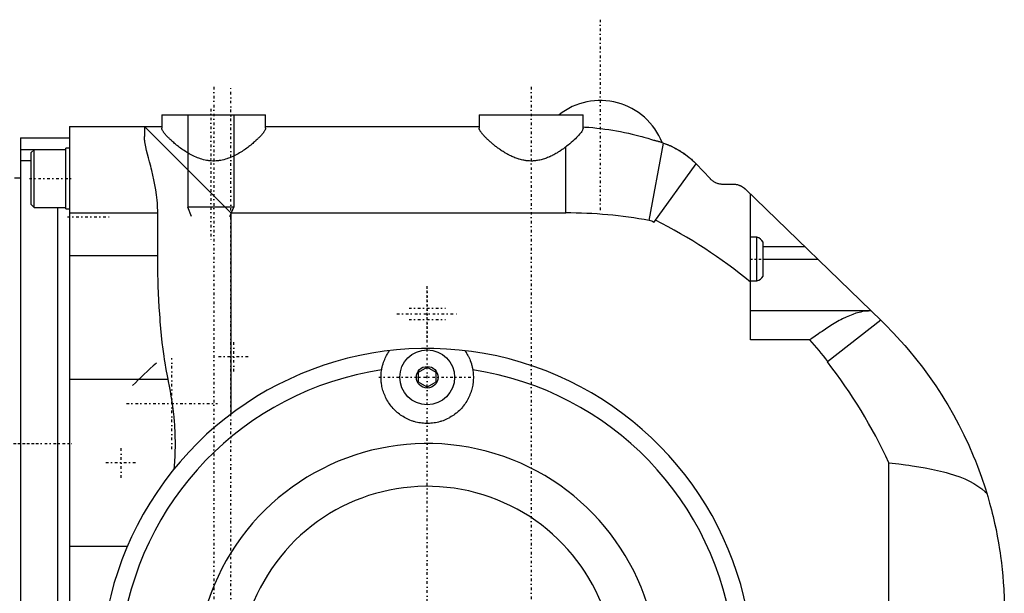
# Model space of a CAD drawing. Extents: x -484 to 152, y -5 to 754.
# Tile 8 of 8: x -159 to 12, y 654 to 754. Entities that reach past the tile are written whole.
import ezdxf

# ---------------------------------------------------------------- set-up
doc = ezdxf.new("R2010")
doc.units = 0
doc.linetypes.add('CENTER', pattern=[1.5, 0.45, -0.5, 0.05, -0.5])
for name, color, linetype in [('AM_0', 7, 'CONTINUOUS'), ('AM_10', 7, 'CONTINUOUS'), ('AM_7', 7, 'CENTER')]:
    doc.layers.add(name, color=color, linetype=linetype)

msp = doc.modelspace()

# ---------------------------------------------------------------- linework, layer by layer
at = {"layer": 'AM_0', "color": 7, "linetype": 'CONTINUOUS'}
for p, q in [((-134, 737), (-134, 734.7)), ((-134, 737), (-116, 737)), ((-116, 734.7), (-116, 737)), ((-79, 737), (-79, 734.7)), ((-79, 737), (-61, 737)), ((-61, 734.65), (-61, 737)), ((-150, 735), (-150, 613.5)), ((-150, 735), (-134, 735)), ((-137, 735), (-137, 733.27)), ((-122, 720), (-137, 735)), ((-116, 735), (-79, 735)), ((-158.5, 733), (-150, 733)), ((-158.5, 733), (-158.5, 630)), ((-49.52, 718.68), (-47.04, 732.12)), ((-158.5, 731.01), (-150.6, 731.01)), ((-156.1, 730.96), (-156.6, 730.46)), ((-156.6, 721.46), (-156.6, 730.46)), ((-150.6, 730.96), (-156.1, 730.96)), ((-156.1, 720.96), (-156.1, 730.96)), ((-150, 731.21), (-150.6, 731.21)), ((-150.6, 720.71), (-150.6, 731.21)), ((-64, 720), (-64, 731.43)), ((-158.5, 729.07), (-156.6, 729.07)), ((-48.71, 718.33), (-41.39, 728.51)), ((-41.39, 728.51), (-38.99, 725.95)), ((-158.5, 726), (-159.5, 726)), ((-36.8, 725), (-35, 725)), ((-32.91, 724.15), (-9.3, 701.28)), ((-32, 698), (-32, 723.27)), ((-156.6, 721.46), (-156.1, 720.96)), ((-156.1, 720.96), (-150.6, 720.96)), ((-152, 633.04), (-152, 720.96)), ((-150.6, 720.71), (-150, 720.71)), ((-150, 720), (-134.69, 720)), ((-134.69, 712.59), (-134.69, 720)), ((-122, 720), (-122, 685.12)), ((-122, 720), (-64, 720)), ((-30.88, 715.8), (-32, 715.8)), ((-30.88, 708.2), (-30.88, 715.8)), ((-29.8, 709.05), (-29.8, 714.95)), ((-29.8, 714.2), (-22.64, 714.2)), ((-150, 712.59), (-134.69, 712.59)), ((-29.8, 712), (-20.36, 712)), ((-32, 708.2), (-30.88, 708.2)), ((-11.07, 703), (-32, 703)), ((-9.42, 701.4), (-18.66, 694.18)), ((-21.69, 698), (-32, 698)), ((-89.5, 692.37), (-88, 693.23)), ((-88, 693.23), (-86.5, 692.37)), ((-150, 691.18), (-132.89, 691.18)), ((-89.5, 690.63), (-89.5, 692.37)), ((-86.5, 692.37), (-86.5, 690.63)), ((-88, 689.77), (-89.5, 690.63)), ((-86.5, 690.63), (-88, 689.77)), ((-8, 608), (-8, 676.66)), ((-150, 662.22), (-139.95, 662.22))]:
    msp.add_line(p, q, dxfattribs=at)
for points in [[(-116, 734.7, 0), (-116, 734.67, 0), (-116.01, 734.61, 0), (-116.03, 734.54, 0), (-116.04, 734.51, 0), (-116.05, 734.47, 0), (-116.08, 734.4, 0), (-116.12, 734.31, 0), (-116.17, 734.23, 0), (-116.23, 734.14, 0), (-116.29, 734.04, 0), (-116.33, 733.99, 0), (-116.37, 733.94, 0), (-116.45, 733.83, 0), (-116.53, 733.73, 0), (-116.63, 733.61, 0), (-116.73, 733.5, 0), (-116.84, 733.38, 0), (-116.89, 733.31, 0), (-116.95, 733.25, 0), (-117.07, 733.13, 0), (-117.2, 733, 0), (-117.27, 732.93, 0), (-117.33, 732.86, 0), (-117.47, 732.73, 0), (-117.62, 732.6, 0), (-117.69, 732.53, 0), (-117.76, 732.46, 0), (-117.92, 732.32, 0), (-118.07, 732.18, 0), (-118.24, 732.05, 0), (-118.4, 731.91, 0), (-118.57, 731.77, 0), (-118.65, 731.7, 0), (-118.74, 731.64, 0), (-118.92, 731.5, 0), (-119.1, 731.36, 0), (-119.28, 731.22, 0), (-119.48, 731.08, 0), (-119.68, 730.94, 0), (-119.78, 730.88, 0), (-119.88, 730.81, 0), (-120.09, 730.67, 0), (-120.31, 730.53, 0), (-120.53, 730.4, 0), (-120.76, 730.27, 0), (-120.99, 730.14, 0), (-121.1, 730.08, 0), (-121.22, 730.01, 0), (-121.46, 729.89, 0), (-121.7, 729.78, 0), (-121.95, 729.67, 0), (-122.2, 729.57, 0), (-122.45, 729.47, 0), (-122.58, 729.42, 0), (-122.71, 729.38, 0), (-122.97, 729.3, 0), (-123.24, 729.23, 0), (-123.5, 729.16, 0), (-123.77, 729.11, 0), (-124.04, 729.07, 0), (-124.18, 729.05, 0), (-124.31, 729.03, 0), (-124.59, 729.01, 0), (-124.86, 729, 0), (-125, 729, 0), (-125.14, 729, 0), (-125.41, 729.01, 0), (-125.69, 729.03, 0), (-125.82, 729.05, 0), (-125.96, 729.07, 0), (-126.23, 729.11, 0), (-126.5, 729.16, 0), (-126.76, 729.23, 0), (-127.03, 729.3, 0), (-127.29, 729.38, 0), (-127.42, 729.42, 0), (-127.55, 729.47, 0), (-127.8, 729.57, 0), (-128.05, 729.67, 0), (-128.3, 729.78, 0), (-128.54, 729.89, 0), (-128.78, 730.01, 0), (-128.9, 730.08, 0), (-129.01, 730.14, 0), (-129.24, 730.27, 0), (-129.47, 730.4, 0), (-129.69, 730.53, 0), (-129.91, 730.67, 0), (-130.12, 730.81, 0), (-130.22, 730.88, 0), (-130.32, 730.94, 0), (-130.52, 731.08, 0), (-130.72, 731.22, 0), (-130.9, 731.36, 0), (-131.08, 731.5, 0), (-131.26, 731.64, 0), (-131.35, 731.7, 0), (-131.43, 731.77, 0), (-131.6, 731.91, 0), (-131.76, 732.05, 0), (-131.93, 732.18, 0), (-132.08, 732.32, 0), (-132.24, 732.46, 0), (-132.31, 732.53, 0), (-132.38, 732.6, 0), (-132.53, 732.73, 0), (-132.67, 732.86, 0), (-132.73, 732.93, 0), (-132.8, 733, 0), (-132.93, 733.13, 0), (-133.05, 733.25, 0), (-133.11, 733.31, 0), (-133.16, 733.38, 0), (-133.27, 733.5, 0), (-133.37, 733.61, 0), (-133.47, 733.73, 0), (-133.55, 733.83, 0), (-133.63, 733.94, 0), (-133.67, 733.99, 0), (-133.71, 734.04, 0), (-133.77, 734.14, 0), (-133.83, 734.23, 0), (-133.88, 734.31, 0), (-133.92, 734.4, 0), (-133.95, 734.47, 0), (-133.96, 734.51, 0), (-133.97, 734.54, 0), (-133.99, 734.61, 0), (-134, 734.67, 0), (-134, 734.7, 0)], [(-64, 731.43, 0), (-64.07, 731.38, 0), (-64.2, 731.28, 0), (-64.34, 731.18, 0), (-64.41, 731.13, 0), (-64.48, 731.08, 0), (-64.63, 730.98, 0), (-64.78, 730.88, 0), (-64.93, 730.77, 0), (-65.08, 730.67, 0), (-65.24, 730.57, 0), (-65.32, 730.52, 0), (-65.4, 730.48, 0), (-65.56, 730.38, 0), (-65.73, 730.28, 0), (-65.9, 730.19, 0), (-66.07, 730.09, 0), (-66.24, 730, 0), (-66.33, 729.96, 0), (-66.41, 729.92, 0), (-66.59, 729.83, 0), (-66.77, 729.75, 0), (-66.86, 729.71, 0), (-66.95, 729.67, 0), (-67.13, 729.59, 0), (-67.32, 729.52, 0), (-67.41, 729.49, 0), (-67.51, 729.45, 0), (-67.7, 729.39, 0), (-67.89, 729.33, 0), (-68.08, 729.27, 0), (-68.27, 729.22, 0), (-68.47, 729.17, 0), (-68.56, 729.15, 0), (-68.66, 729.13, 0), (-68.86, 729.1, 0), (-69.06, 729.07, 0), (-69.26, 729.04, 0), (-69.46, 729.02, 0), (-69.66, 729.01, 0), (-69.76, 729, 0), (-69.86, 729, 0), (-70.06, 729, 0), (-70.26, 729.01, 0), (-70.46, 729.02, 0), (-70.66, 729.03, 0), (-70.86, 729.05, 0), (-70.96, 729.07, 0), (-71.06, 729.08, 0), (-71.26, 729.12, 0), (-71.45, 729.16, 0), (-71.65, 729.2, 0), (-71.84, 729.25, 0), (-72.04, 729.3, 0), (-72.13, 729.33, 0), (-72.23, 729.36, 0), (-72.42, 729.42, 0), (-72.6, 729.49, 0), (-72.79, 729.56, 0), (-72.97, 729.64, 0), (-73.16, 729.72, 0), (-73.25, 729.76, 0), (-73.34, 729.8, 0), (-73.51, 729.88, 0), (-73.69, 729.97, 0), (-73.78, 730.01, 0), (-73.86, 730.06, 0), (-74.03, 730.15, 0), (-74.2, 730.24, 0), (-74.29, 730.29, 0), (-74.37, 730.34, 0), (-74.53, 730.43, 0), (-74.69, 730.53, 0), (-74.85, 730.63, 0), (-75.01, 730.73, 0), (-75.16, 730.83, 0), (-75.24, 730.88, 0), (-75.31, 730.94, 0), (-75.46, 731.04, 0), (-75.6, 731.14, 0), (-75.74, 731.24, 0), (-75.88, 731.34, 0), (-76.01, 731.44, 0), (-76.08, 731.49, 0), (-76.14, 731.54, 0), (-76.27, 731.64, 0), (-76.39, 731.74, 0), (-76.52, 731.84, 0), (-76.64, 731.94, 0), (-76.76, 732.04, 0), (-76.82, 732.1, 0), (-76.88, 732.15, 0), (-77, 732.25, 0), (-77.11, 732.35, 0), (-77.22, 732.45, 0), (-77.33, 732.55, 0), (-77.44, 732.65, 0), (-77.49, 732.7, 0), (-77.54, 732.75, 0), (-77.65, 732.84, 0), (-77.74, 732.94, 0), (-77.84, 733.04, 0), (-77.93, 733.13, 0), (-78.02, 733.22, 0), (-78.06, 733.27, 0), (-78.11, 733.31, 0), (-78.19, 733.4, 0), (-78.27, 733.49, 0), (-78.31, 733.53, 0), (-78.34, 733.58, 0), (-78.41, 733.66, 0), (-78.48, 733.74, 0), (-78.51, 733.78, 0), (-78.55, 733.82, 0), (-78.61, 733.9, 0), (-78.66, 733.98, 0), (-78.71, 734.05, 0), (-78.76, 734.12, 0), (-78.8, 734.19, 0), (-78.82, 734.22, 0), (-78.84, 734.25, 0), (-78.88, 734.32, 0), (-78.91, 734.38, 0), (-78.93, 734.43, 0), (-78.96, 734.49, 0), (-78.97, 734.54, 0), (-78.98, 734.56, 0), (-78.99, 734.59, 0), (-79, 734.63, 0), (-79, 734.68, 0), (-79, 734.7, 0)], [(-61, 734.65, 0), (-61, 734.6, 0), (-61.03, 734.5, 0), (-61.07, 734.38, 0), (-61.1, 734.32, 0), (-61.13, 734.25, 0), (-61.22, 734.11, 0), (-61.32, 733.96, 0), (-61.45, 733.8, 0), (-61.59, 733.63, 0), (-61.75, 733.45, 0), (-61.84, 733.35, 0), (-61.93, 733.26, 0), (-62.12, 733.06, 0), (-62.32, 732.86, 0), (-62.55, 732.65, 0), (-62.78, 732.44, 0), (-63.03, 732.22, 0), (-63.16, 732.11, 0), (-63.29, 732, 0), (-63.57, 731.77, 0), (-63.85, 731.55, 0), (-64, 731.43, 0)], [(-61, 734.91, 0), (-60.66, 734.89, 0), (-59.97, 734.84, 0), (-59.28, 734.78, 0), (-58.94, 734.74, 0), (-58.59, 734.71, 0), (-57.91, 734.63, 0), (-57.22, 734.54, 0), (-56.54, 734.44, 0), (-55.86, 734.33, 0), (-55.17, 734.22, 0), (-54.83, 734.15, 0), (-54.49, 734.09, 0), (-53.82, 733.95, 0), (-53.14, 733.81, 0), (-52.46, 733.65, 0), (-51.79, 733.49, 0), (-51.12, 733.31, 0), (-50.79, 733.22, 0), (-50.45, 733.13, 0), (-49.78, 732.94, 0), (-49.12, 732.73, 0), (-48.79, 732.63, 0)], [(-134.69, 720, 0), (-134.69, 720.44, 0), (-134.71, 720.95, 0), (-134.71, 721.1, 0), (-134.72, 721.25, 0), (-134.73, 721.33, 0), (-134.73, 721.4, 0), (-134.74, 721.55, 0), (-134.75, 721.7, 0), (-134.79, 722.22, 0), (-134.84, 722.67, 0), (-134.89, 723.11, 0), (-135.01, 724, 0), (-135.17, 724.87, 0), (-135.34, 725.72, 0), (-135.52, 726.55, 0), (-135.72, 727.36, 0), (-135.81, 727.74, 0), (-135.91, 728.12, 0), (-136.1, 728.86, 0), (-136.29, 729.55, 0), (-136.46, 730.2, 0), (-136.62, 730.84, 0), (-136.76, 731.46, 0), (-136.82, 731.76, 0), (-136.83, 731.81, 0), (-136.85, 731.91, 0), (-136.87, 732, 0), (-136.88, 732.05, 0), (-136.88, 732.1, 0), (-136.9, 732.19, 0), (-136.91, 732.28, 0), (-136.93, 732.37, 0), (-136.94, 732.46, 0), (-136.95, 732.54, 0), (-136.95, 732.58, 0), (-136.96, 732.63, 0), (-136.97, 732.71, 0), (-136.98, 732.79, 0), (-136.98, 732.87, 0), (-136.99, 732.94, 0), (-136.99, 733.02, 0), (-137, 733.06, 0), (-137, 733.09, 0), (-137, 733.16, 0), (-137, 733.23, 0), (-137, 733.27, 0)], [(-48.79, 732.63, 0), (-48.74, 732.62, 0), (-48.64, 732.59, 0), (-48.54, 732.57, 0), (-48.49, 732.56, 0), (-48.44, 732.55, 0), (-48.34, 732.52, 0), (-48.24, 732.49, 0), (-48.14, 732.47, 0), (-48.04, 732.44, 0), (-47.95, 732.41, 0), (-47.9, 732.4, 0), (-47.85, 732.38, 0), (-47.75, 732.36, 0), (-47.66, 732.33, 0), (-47.32, 732.22, 0), (-47.04, 732.12, 0)], [(-47.3, 732.21, 0), (-47.05, 732.12, 0), (-46.57, 731.94, 0), (-46.11, 731.75, 0), (-45.89, 731.66, 0), (-45.68, 731.56, 0), (-45.27, 731.36, 0), (-44.89, 731.15, 0), (-44.53, 730.95, 0), (-44.2, 730.75, 0), (-43.9, 730.56, 0), (-43.76, 730.47, 0), (-43.63, 730.38, 0), (-43.38, 730.2, 0), (-43.16, 730.05, 0), (-42.98, 729.91, 0), (-42.82, 729.78, 0), (-42.69, 729.68, 0), (-42.64, 729.64, 0), (-42.6, 729.61, 0), (-42.54, 729.56, 0), (-42.5, 729.53, 0), (-42.5, 729.53, 0)], [(-47.04, 732.12, 0), (-46.87, 732.06, 0), (-46.52, 731.92, 0), (-46.18, 731.78, 0), (-46.01, 731.71, 0), (-45.84, 731.63, 0), (-45.5, 731.47, 0), (-45.17, 731.3, 0), (-44.84, 731.13, 0), (-44.51, 730.94, 0), (-44.19, 730.75, 0), (-44.03, 730.65, 0), (-43.87, 730.54, 0), (-43.56, 730.33, 0), (-43.25, 730.11, 0), (-42.95, 729.89, 0), (-42.66, 729.65, 0), (-42.37, 729.41, 0), (-42.22, 729.29, 0), (-42.08, 729.16, 0), (-41.8, 728.91, 0), (-41.53, 728.64, 0), (-41.39, 728.51, 0)], [(-150, 731.51, 0), (-150, 731.46, 0), (-150, 731.36, 0), (-150.01, 731.26, 0), (-150.02, 731.21, 0)], [(-38.99, 725.95, 0), (-38.94, 725.9, 0), (-38.84, 725.8, 0), (-38.74, 725.71, 0), (-38.69, 725.67, 0), (-38.63, 725.62, 0), (-38.52, 725.54, 0), (-38.4, 725.46, 0), (-38.28, 725.39, 0), (-38.15, 725.32, 0), (-38.03, 725.26, 0), (-37.96, 725.24, 0), (-37.9, 725.21, 0), (-37.77, 725.16, 0), (-37.64, 725.12, 0), (-37.51, 725.08, 0), (-37.37, 725.06, 0), (-37.24, 725.03, 0), (-37.18, 725.02, 0), (-37.12, 725.02, 0), (-36.99, 725.01, 0), (-36.86, 725, 0), (-36.8, 725, 0)], [(-35, 725, 0), (-34.94, 725, 0), (-34.83, 725, 0), (-34.71, 724.99, 0), (-34.65, 724.98, 0), (-34.59, 724.97, 0), (-34.48, 724.95, 0), (-34.35, 724.93, 0), (-34.23, 724.9, 0), (-34.11, 724.87, 0), (-33.99, 724.82, 0), (-33.93, 724.8, 0), (-33.92, 724.8, 0), (-33.9, 724.79, 0), (-33.88, 724.78, 0), (-33.87, 724.78, 0), (-33.86, 724.77, 0), (-33.83, 724.76, 0), (-33.81, 724.76, 0), (-33.79, 724.75, 0), (-33.77, 724.74, 0), (-33.75, 724.73, 0), (-33.74, 724.72, 0), (-33.73, 724.72, 0), (-33.71, 724.71, 0), (-33.69, 724.7, 0), (-33.67, 724.69, 0), (-33.65, 724.68, 0), (-33.63, 724.67, 0), (-33.62, 724.67, 0), (-33.61, 724.66, 0), (-33.59, 724.65, 0), (-33.57, 724.64, 0), (-33.55, 724.63, 0), (-33.53, 724.62, 0), (-33.51, 724.61, 0), (-33.5, 724.6, 0), (-33.49, 724.59, 0), (-33.47, 724.58, 0), (-33.45, 724.57, 0), (-33.44, 724.56, 0), (-33.42, 724.55, 0), (-33.4, 724.54, 0), (-33.39, 724.53, 0), (-33.38, 724.52, 0), (-33.36, 724.51, 0), (-33.34, 724.5, 0), (-33.32, 724.49, 0), (-33.3, 724.47, 0), (-33.28, 724.46, 0), (-33.27, 724.45, 0), (-33.26, 724.45, 0), (-33.25, 724.43, 0), (-33.23, 724.42, 0), (-33.22, 724.41, 0), (-33.21, 724.41, 0), (-33.19, 724.39, 0), (-33.17, 724.38, 0), (-33.16, 724.37, 0), (-33.16, 724.37, 0), (-33.14, 724.35, 0), (-33.12, 724.34, 0), (-33.1, 724.32, 0), (-33.09, 724.31, 0), (-33.07, 724.3, 0), (-33.06, 724.29, 0), (-33.05, 724.28, 0), (-33.04, 724.27, 0), (-33.02, 724.25, 0), (-33, 724.24, 0), (-32.99, 724.22, 0), (-32.97, 724.21, 0), (-32.96, 724.2, 0), (-32.95, 724.19, 0), (-32.94, 724.18, 0), (-32.92, 724.16, 0), (-32.91, 724.15, 0)], [(-132.89, 691.18, 0), (-133, 691.74, 0), (-133.21, 692.86, 0), (-133.41, 694.01, 0), (-133.5, 694.59, 0), (-133.59, 695.18, 0), (-133.75, 696.36, 0), (-133.9, 697.55, 0), (-134.03, 698.76, 0), (-134.15, 699.98, 0), (-134.25, 701.2, 0), (-134.3, 701.82, 0), (-134.35, 702.43, 0), (-134.43, 703.65, 0), (-134.5, 704.88, 0), (-134.55, 706.1, 0), (-134.6, 707.31, 0), (-134.64, 708.51, 0), (-134.65, 709.11, 0), (-134.66, 709.7, 0), (-134.68, 710.87, 0), (-134.69, 712.02, 0), (-134.69, 712.59, 0)], [(-11.27, 703, 0), (-11.53, 702.99, 0), (-12.06, 702.95, 0), (-12.6, 702.88, 0), (-12.87, 702.82, 0), (-13.14, 702.76, 0), (-13.7, 702.6, 0), (-14.26, 702.41, 0), (-14.84, 702.18, 0), (-15.42, 701.92, 0), (-16.01, 701.63, 0), (-16.3, 701.48, 0), (-16.6, 701.32, 0), (-17.19, 700.98, 0), (-17.78, 700.63, 0), (-18.38, 700.25, 0), (-18.98, 699.86, 0), (-19.58, 699.46, 0), (-19.88, 699.26, 0), (-20.18, 699.05, 0), (-20.78, 698.63, 0), (-21.38, 698.21, 0), (-21.69, 698, 0)], [(-9.3, 701.28, 0), (-8.6, 700.59, 0), (-7.23, 699.19, 0), (-5.91, 697.76, 0), (-5.26, 697.02, 0), (-4.62, 696.28, 0), (-3.37, 694.77, 0), (-2.17, 693.23, 0), (-1.01, 691.65, 0), (0.11, 690.04, 0), (1.18, 688.39, 0), (1.7, 687.55, 0), (2.2, 686.71, 0), (3.18, 685.01, 0), (4.12, 683.27, 0), (5, 681.51, 0), (5.84, 679.72, 0), (6.62, 677.91, 0), (7, 676.99, 0), (7.36, 676.07, 0), (8.04, 674.21, 0), (8.67, 672.33, 0), (8.97, 671.39, 0)], [(-95.9, 692.77, 0), (-95.89, 692.79, 0), (-95.89, 692.85, 0), (-95.88, 692.9, 0), (-95.87, 692.93, 0), (-95.87, 692.95, 0), (-95.86, 693.01, 0), (-95.85, 693.06, 0), (-95.81, 693.24, 0), (-95.74, 693.54, 0), (-95.7, 693.68, 0), (-95.65, 693.83, 0), (-95.57, 694.1, 0), (-95.47, 694.36, 0), (-95.37, 694.61, 0), (-95.27, 694.84, 0), (-95.17, 695.06, 0), (-95.11, 695.16, 0), (-95.06, 695.26, 0), (-94.96, 695.44, 0), (-94.87, 695.6, 0), (-94.82, 695.69, 0), (-94.8, 695.71, 0), (-94.79, 695.73, 0), (-94.78, 695.74, 0), (-94.78, 695.75, 0), (-94.76, 695.78, 0), (-94.75, 695.8, 0), (-94.74, 695.82, 0), (-94.72, 695.84, 0), (-94.71, 695.86, 0), (-94.7, 695.87, 0), (-94.7, 695.87, 0), (-94.69, 695.89, 0), (-94.68, 695.91, 0), (-94.66, 695.93, 0), (-94.65, 695.94, 0), (-94.64, 695.96, 0), (-94.64, 695.96, 0), (-94.63, 695.97, 0), (-94.62, 695.99, 0), (-94.61, 696, 0), (-94.61, 696.01, 0), (-94.61, 696.01, 0), (-94.6, 696.02, 0), (-94.59, 696.04, 0), (-94.59, 696.04, 0), (-94.58, 696.05, 0), (-94.58, 696.06, 0), (-94.57, 696.07, 0), (-94.56, 696.07, 0), (-94.56, 696.08, 0), (-94.55, 696.09, 0), (-94.55, 696.09, 0), (-94.55, 696.1, 0), (-94.54, 696.1, 0), (-94.54, 696.11, 0), (-94.54, 696.11, 0), (-94.54, 696.11, 0), (-94.53, 696.12, 0), (-94.53, 696.12, 0), (-94.53, 696.12, 0), (-94.53, 696.12, 0), (-94.53, 696.12, 0), (-94.53, 696.12, 0)], [(-81.47, 696.12, 0), (-81.47, 696.12, 0), (-81.47, 696.12, 0), (-81.47, 696.12, 0), (-81.47, 696.12, 0), (-81.47, 696.12, 0), (-81.46, 696.11, 0), (-81.46, 696.11, 0), (-81.46, 696.11, 0), (-81.46, 696.1, 0), (-81.45, 696.1, 0), (-81.45, 696.09, 0), (-81.45, 696.09, 0), (-81.44, 696.08, 0), (-81.44, 696.08, 0), (-81.43, 696.07, 0), (-81.43, 696.06, 0), (-81.42, 696.05, 0), (-81.42, 696.04, 0), (-81.41, 696.04, 0), (-81.4, 696.03, 0), (-81.4, 696.02, 0), (-81.39, 696.01, 0), (-81.39, 696, 0), (-81.38, 695.99, 0), (-81.37, 695.98, 0), (-81.37, 695.97, 0), (-81.36, 695.96, 0), (-81.35, 695.95, 0), (-81.34, 695.93, 0), (-81.33, 695.92, 0), (-81.32, 695.9, 0), (-81.31, 695.88, 0), (-81.3, 695.88, 0), (-81.3, 695.87, 0), (-81.28, 695.85, 0), (-81.27, 695.83, 0), (-81.26, 695.81, 0), (-81.25, 695.79, 0), (-81.23, 695.77, 0), (-81.23, 695.76, 0), (-81.22, 695.75, 0), (-81.21, 695.73, 0), (-81.19, 695.7, 0), (-81.14, 695.62, 0), (-81.05, 695.46, 0), (-80.95, 695.29, 0), (-80.9, 695.19, 0), (-80.85, 695.09, 0), (-80.75, 694.88, 0), (-80.64, 694.65, 0), (-80.54, 694.4, 0), (-80.45, 694.13, 0), (-80.35, 693.85, 0), (-80.31, 693.71, 0), (-80.27, 693.56, 0), (-80.19, 693.25, 0), (-80.15, 693.07, 0), (-80.14, 693.01, 0), (-80.13, 692.96, 0), (-80.13, 692.93, 0), (-80.12, 692.9, 0), (-80.11, 692.85, 0), (-80.11, 692.8, 0), (-80.1, 692.77, 0)], [(-80.1, 692.77, 0), (-80.08, 692.64, 0), (-80.05, 692.39, 0), (-80.02, 692.13, 0), (-80.02, 692, 0), (-80.01, 691.88, 0), (-80, 691.62, 0), (-80, 691.37, 0), (-80.01, 691.12, 0), (-80.02, 690.88, 0), (-80.05, 690.63, 0), (-80.06, 690.51, 0), (-80.08, 690.39, 0), (-80.11, 690.16, 0), (-80.16, 689.92, 0), (-80.21, 689.68, 0), (-80.27, 689.44, 0), (-80.34, 689.2, 0), (-80.37, 689.09, 0), (-80.41, 688.97, 0), (-80.5, 688.73, 0), (-80.59, 688.49, 0), (-80.64, 688.38, 0), (-80.69, 688.26, 0), (-80.79, 688.03, 0), (-80.91, 687.8, 0), (-80.97, 687.68, 0), (-81.03, 687.57, 0), (-81.16, 687.35, 0), (-81.3, 687.13, 0), (-81.44, 686.92, 0), (-81.59, 686.71, 0), (-81.75, 686.51, 0), (-81.83, 686.41, 0), (-81.91, 686.31, 0), (-82.08, 686.12, 0), (-82.25, 685.93, 0), (-82.43, 685.76, 0), (-82.61, 685.59, 0), (-82.8, 685.42, 0), (-82.89, 685.34, 0), (-82.99, 685.26, 0), (-83.19, 685.11, 0), (-83.39, 684.96, 0), (-83.6, 684.82, 0), (-83.82, 684.68, 0), (-84.05, 684.54, 0), (-84.16, 684.48, 0), (-84.28, 684.42, 0), (-84.52, 684.3, 0), (-84.76, 684.18, 0), (-85.01, 684.08, 0), (-85.26, 683.98, 0), (-85.52, 683.9, 0), (-85.64, 683.85, 0), (-85.77, 683.82, 0), (-86.03, 683.75, 0), (-86.3, 683.68, 0), (-86.56, 683.63, 0), (-86.82, 683.59, 0), (-87.09, 683.55, 0), (-87.22, 683.54, 0), (-87.35, 683.53, 0), (-87.61, 683.51, 0), (-87.87, 683.5, 0), (-88, 683.5, 0), (-88.13, 683.5, 0), (-88.39, 683.51, 0), (-88.65, 683.53, 0), (-88.78, 683.54, 0), (-88.91, 683.55, 0), (-89.18, 683.59, 0), (-89.44, 683.63, 0), (-89.7, 683.68, 0), (-89.97, 683.75, 0), (-90.23, 683.82, 0), (-90.36, 683.85, 0), (-90.48, 683.9, 0), (-90.74, 683.98, 0), (-90.99, 684.08, 0), (-91.24, 684.18, 0), (-91.48, 684.3, 0), (-91.72, 684.42, 0), (-91.84, 684.48, 0), (-91.95, 684.54, 0), (-92.18, 684.68, 0), (-92.4, 684.82, 0), (-92.61, 684.96, 0), (-92.81, 685.11, 0), (-93.01, 685.26, 0), (-93.11, 685.34, 0), (-93.2, 685.42, 0), (-93.39, 685.59, 0), (-93.57, 685.76, 0), (-93.75, 685.93, 0), (-93.92, 686.12, 0), (-94.09, 686.31, 0), (-94.17, 686.41, 0), (-94.25, 686.51, 0), (-94.41, 686.71, 0), (-94.56, 686.92, 0), (-94.7, 687.13, 0), (-94.84, 687.35, 0), (-94.97, 687.57, 0), (-95.03, 687.68, 0), (-95.09, 687.8, 0), (-95.21, 688.03, 0), (-95.31, 688.26, 0), (-95.36, 688.38, 0), (-95.41, 688.49, 0), (-95.5, 688.73, 0), (-95.59, 688.97, 0), (-95.63, 689.09, 0), (-95.66, 689.2, 0), (-95.73, 689.44, 0), (-95.79, 689.68, 0), (-95.84, 689.92, 0), (-95.89, 690.16, 0), (-95.92, 690.39, 0), (-95.94, 690.51, 0), (-95.95, 690.63, 0), (-95.98, 690.88, 0), (-95.99, 691.12, 0), (-96, 691.37, 0), (-96, 691.62, 0), (-95.99, 691.88, 0), (-95.98, 692, 0), (-95.98, 692.13, 0), (-95.95, 692.39, 0), (-95.92, 692.64, 0), (-95.9, 692.77, 0)], [(-131.84, 675.65, 0), (-131.8, 676.08, 0), (-131.73, 676.94, 0), (-131.68, 677.8, 0), (-131.67, 678.23, 0), (-131.65, 678.65, 0), (-131.63, 679.49, 0), (-131.63, 680.32, 0), (-131.65, 681.16, 0), (-131.68, 682.02, 0), (-131.72, 682.89, 0), (-131.75, 683.33, 0), (-131.79, 683.78, 0), (-131.87, 684.67, 0), (-131.97, 685.56, 0), (-132.08, 686.45, 0), (-132.2, 687.33, 0), (-132.34, 688.21, 0), (-132.41, 688.65, 0), (-132.49, 689.08, 0), (-132.64, 689.94, 0), (-132.81, 690.77, 0), (-132.89, 691.18, 0)], [(-8, 676.66, 0), (-7.42, 676.6, 0), (-6.25, 676.47, 0), (-5.1, 676.32, 0), (-4.53, 676.25, 0), (-3.96, 676.17, 0), (-2.83, 676, 0), (-1.72, 675.81, 0), (-0.63, 675.6, 0), (0.42, 675.37, 0), (1.44, 675.12, 0), (1.94, 674.99, 0), (2.43, 674.85, 0), (3.38, 674.55, 0), (4.29, 674.23, 0), (5.15, 673.88, 0), (5.96, 673.5, 0), (6.72, 673.09, 0), (7.08, 672.87, 0), (7.43, 672.64, 0), (8.08, 672.17, 0), (8.68, 671.66, 0), (8.97, 671.39, 0)], [(8.97, 671.39, 0), (9.13, 670.82, 0), (9.46, 669.68, 0), (9.77, 668.54, 0), (9.91, 667.97, 0), (10.05, 667.39, 0), (10.32, 666.24, 0), (10.57, 665.09, 0), (10.79, 663.94, 0), (11, 662.78, 0), (11.19, 661.63, 0), (11.27, 661.05, 0), (11.36, 660.48, 0), (11.5, 659.34, 0), (11.63, 658.2, 0), (11.74, 657.06, 0), (11.83, 655.94, 0), (11.9, 654.82, 0), (11.92, 654.26, 0), (11.95, 653.71, 0), (11.98, 652.62, 0), (12, 651.54, 0), (12, 651, 0)]]:
    msp.add_polyline3d(points, dxfattribs=at)
for radius in [4.75, 1.88]:
    msp.add_circle((-88, 691.5), radius, dxfattribs=at)
for centre, radius, start, end in [((-58, 728), 11.5, 21.4788, 128.5), ((-64, 640), 80, 79.57, 90), ((-49.88, 716.71), 2, 54.27, 79.57), ((-88, 640), 88.1, 50.5324, 63.3157), ((-31.5, 713.9), 2, 31.7883, 71.8051), ((-31.5, 710.1), 2, 288.1949, 328.2117), ((-88, 640), 88.1, 38, 41.1736), ((-88, 640), 56.5, 2.5322, 214.42), ((-88, 640), 53.36, 98.5135, 173.5433), ((-88, 640), 71.5, 131.0281, 135.5719), ((-88, 640), 53.36, 6.4567, 81.4865), ((-88, 640), 88, 24.62, 38), ((-88, 640), 40.02, 2.1299, 214.42), ((-88, 640), 32.6, 1.8555, 214.42)]:
    msp.add_arc(centre, radius, start, end, dxfattribs=at)
at = {"layer": 'AM_10', "color": 7, "linetype": 'CONTINUOUS'}
for p, q in [((-129.5, 737), (-129.5, 721)), ((-121.5, 737), (-121.5, 721)), ((-121.5, 721), (-129.5, 721)), ((-128.82, 719.4), (-129.5, 721)), ((-122.18, 719.4), (-121.5, 721))]:
    msp.add_line(p, q, dxfattribs=at)
at = {"layer": 'AM_7', "color": 4, "linetype": 'CENTER'}
for p, q in [((-58, 753.5), (-58, 720.5)), ((-125, 741.85), (-125, 635.15)), ((-122, 635.15), (-122, 741.85)), ((-70, 741.85), (-70, 635.15)), ((-125.5, 738.06), (-125.5, 714.83)), ((-156.93, 725.96), (-149.67, 725.96)), ((-150.35, 719.34), (-142.65, 719.34)), ((-32.11, 712), (-29.69, 712)), ((-88, 587.5), (-88, 707.75)), ((-88, 698.35), (-88, 706.65)), ((-91.15, 703.5), (-84.85, 703.5)), ((-93.25, 702.5), (-82.75, 702.5)), ((-91.15, 701.5), (-84.85, 701.5)), ((-121.51, 692.49), (-121.51, 697.74)), ((-132.24, 679.07), (-132.24, 694.82)), ((-124.14, 695.11), (-118.89, 695.11)), ((-96.4, 691.5), (-79.6, 691.5)), ((-140.11, 686.94), (-124.36, 686.94)), ((-159.68, 680), (-155.82, 680)), ((-158.93, 680), (-149.57, 680)), ((-141.03, 674.1), (-141.03, 679.35)), ((-143.66, 676.72), (-138.41, 676.72))]:
    msp.add_line(p, q, dxfattribs=at)

doc.saveas('drawing.dxf')
